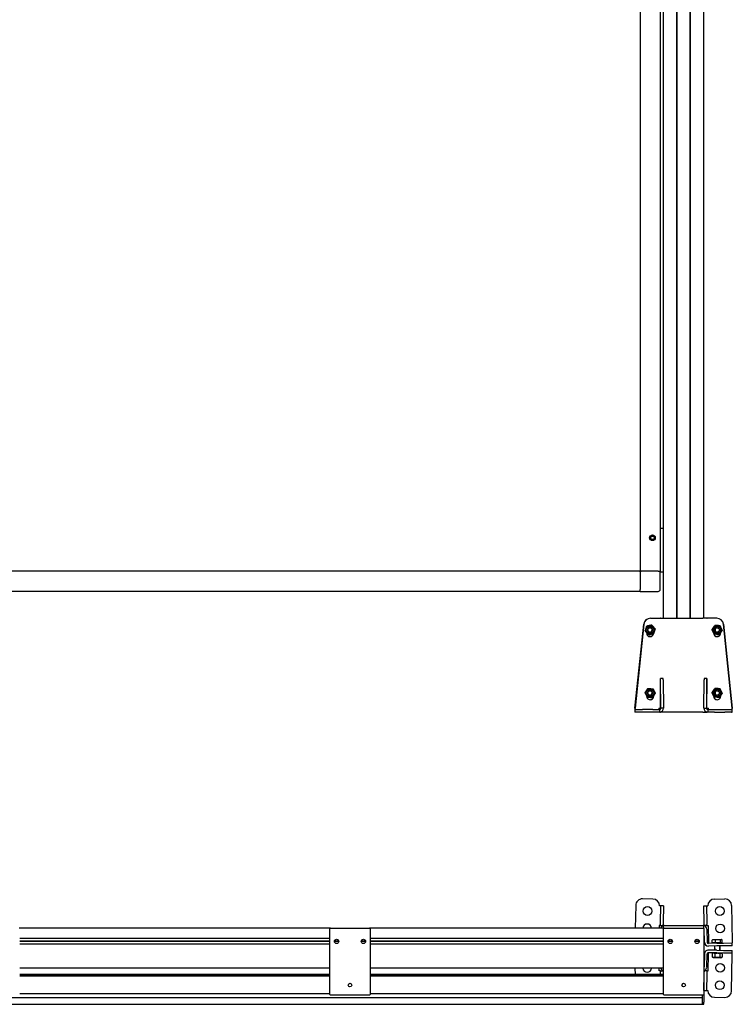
# Model space of a CAD drawing. Header units: millimetres. Extents: x 735 to 2920, y 1055 to 4081.
# Tile 2 of 3: x 1857 to 2920, y 1078 to 2546. Entities that reach past the tile are written whole.
import ezdxf

# ---------------------------------------------------------------- set-up
doc = ezdxf.new("R2010")
doc.units = ezdxf.units.MM
doc.header["$LTSCALE"] = 15
doc.layers.add('VISIBILE', color=7, linetype='Continuous', lineweight=30)
doc.layers.add('VISIBILE SOTTILE', color=4, linetype='Continuous', lineweight=20, true_color=0x00ffff)

msp = doc.modelspace()

# ---------------------------------------------------------------- linework, layer by layer
at = {"layer": 'VISIBILE'}
for p, q in [((2817.1, 1653.4), (2817.1, 4006.2)), ((2836.9, 1653.4), (2836.9, 4006.2)), ((2837.1, 1653.4), (2837.1, 4006.2)), ((2837.3, 1653.4), (2837.3, 4006.2)), ((2856.9, 1653.4), (2856.9, 4006.2)), ((2857.1, 1653.4), (2857.1, 4006.2)), ((2857.3, 1653.4), (2857.3, 4006.2)), ((2877.1, 1653.4), (2877.1, 4003.2)), ((2782.1, 3983.4), (2782.1, 1723.4)), ((2812.1, 3983.4), (2812.1, 1723.4)), ((2812.1, 1787.4), (2812.6, 1787.4)), ((2817.1, 1787.4), (2812.6, 1787.4)), ((2798.2, 1774.4), (2799.6, 1775.9)), ((2798.2, 1772.4), (2798.2, 1774.4)), ((2799.6, 1771), (2798.2, 1772.4)), ((2799.6, 1775.9), (2801.6, 1775.9)), ((2801.6, 1771), (2799.6, 1771)), ((2801.6, 1775.9), (2803, 1774.4)), ((2803, 1772.4), (2801.6, 1771)), ((2803, 1774.4), (2803, 1772.4)), ((2782.1, 1723.4), (1822.1, 1723.4)), ((2782.1, 1722.7), (2782.1, 1723.4)), ((2782.1, 1723.4), (2782.8, 1723.4)), ((2782.8, 1722.7), (2782.1, 1723.4)), ((2782.1, 1722.7), (2782.1, 1696.4)), ((2782.8, 1722.7), (2782.1, 1722.7)), ((2782.1, 1720.4), (2782.1, 1696.4)), ((2809.1, 1723.4), (2782.8, 1723.4)), ((2782.8, 1723.4), (2782.8, 1722.7)), ((2809.1, 1723.4), (2785.1, 1723.4)), ((2809.1, 1723.4), (2812.1, 1723.4)), ((2809.1, 1723.4), (2812.1, 1723.4)), ((2812.1, 1696.4), (2812.1, 1723.4)), ((2812.6, 1722.4), (2812.1, 1722.4)), ((2812.6, 1722.4), (2817.1, 1722.4)), ((2782.1, 1693.4), (1822.1, 1693.4)), ((2782.1, 1693.4), (2782.1, 1696.4)), ((2782.1, 1693.4), (2782.1, 1696.4)), ((2782.1, 1693.4), (2809.1, 1693.4)), ((2774.5, 1519.4), (2787.7, 1644.5)), ((2787.7, 1644.5), (2774.6, 1519.4)), ((2797.7, 1653.4), (2797.6, 1653.4)), ((2797.7, 1653.4), (2810.1, 1653.4)), ((2810.1, 1653.4), (2812.1, 1653.4)), ((2812.5, 1653.4), (2812.1, 1653.4)), ((2812.5, 1653.4), (2818.5, 1653.4)), ((2818.5, 1653.4), (2875.7, 1653.4)), ((2881.7, 1653.4), (2875.7, 1653.4)), ((2881.7, 1653.4), (2882.1, 1653.4)), ((2884.1, 1653.4), (2882.1, 1653.4)), ((2896.5, 1653.4), (2884.1, 1653.4)), ((2896.6, 1653.4), (2896.5, 1653.4)), ((2919.6, 1519.4), (2906.5, 1644.5)), ((2906.5, 1644.5), (2919.7, 1519.4)), ((2789.8, 1634.5), (2789.8, 1634.5)), ((2792.1, 1641.6), (2792.2, 1641.6)), ((2792.1, 1630.9), (2792.1, 1631.8)), ((2792.1, 1631.7), (2792.5, 1631.3)), ((2799.5, 1643.1), (2799.6, 1643.1)), ((2892.1, 1630.9), (2892.1, 1631.2)), ((2892.2, 1631), (2892.2, 1630.9)), ((2892.2, 1630.3), (2892.6, 1630.2)), ((2893.8, 1642.7), (2893.7, 1642.7)), ((2901.3, 1642.2), (2901.2, 1642.2)), ((2902.1, 1631.7), (2902.1, 1630.9)), ((2904.6, 1635.4), (2904.5, 1635.4)), ((2794.7, 1628.8), (2794.8, 1628.8)), ((2795.3, 1628.9), (2795.7, 1628.6)), ((2795.7, 1628.6), (2798.7, 1629.6)), ((2795.7, 1628.6), (2795.8, 1628.6)), ((2896.3, 1629.5), (2899.6, 1628.9)), ((2899.6, 1628.9), (2899.5, 1628.9)), ((2899.6, 1628.9), (2899.9, 1629.2)), ((2900.4, 1629.2), (2900.3, 1629.2)), ((2812.6, 1519.4), (2812.6, 1563.4)), ((2816.6, 1563.4), (2812.6, 1563.4)), ((2812.6, 1563.4), (2812.6, 1563.4)), ((2813.1, 1519.4), (2812.6, 1561.4)), ((2816.6, 1561.4), (2817.1, 1519.4)), ((2877.1, 1519.4), (2877.5, 1561.4)), ((2881.6, 1563.4), (2877.6, 1563.4)), ((2881.5, 1561.4), (2881.1, 1519.4)), ((2881.6, 1519.4), (2881.6, 1563.4)), ((2881.6, 1563.4), (2881.6, 1563.4)), ((2789.6, 1542.3), (2789.7, 1542.3)), ((2793.7, 1548.6), (2793.8, 1548.6)), ((2893.8, 1548.7), (2893.7, 1548.7)), ((2901.3, 1548.2), (2901.2, 1548.2)), ((2792.1, 1536.9), (2792.1, 1537.5)), ((2792.1, 1537.4), (2792.9, 1535.7)), ((2792.9, 1535.7), (2793, 1535.7)), ((2793, 1535.6), (2793.1, 1535.6)), ((2796.7, 1535.5), (2800.4, 1535.2)), ((2800.4, 1535.2), (2800.4, 1535.3)), ((2800.4, 1535.2), (2800.5, 1535.2)), ((2800.5, 1535.3), (2800.6, 1535.3)), ((2802, 1536.9), (2802, 1537.4)), ((2802.1, 1537.5), (2802.1, 1536.9)), ((2892.1, 1536.9), (2892.1, 1537.2)), ((2892.2, 1537), (2892.2, 1536.9)), ((2900.4, 1535.2), (2900.3, 1535.2)), ((2900.4, 1535.2), (2901.3, 1536.6)), ((2900.4, 1535.2), (2900.4, 1535.2)), ((2900.4, 1535.2), (2900.4, 1535.2)), ((2902.1, 1537.7), (2902.1, 1536.9)), ((2904.6, 1541.4), (2904.5, 1541.4)), ((2774.5, 1519.4), (2774.6, 1519.4)), ((2775.6, 1517.4), (2774.6, 1517.4)), ((2775.6, 1513.4), (2774.6, 1513.4)), ((2775.6, 1517.4), (2785.7, 1517.4)), ((2785.7, 1513.4), (2775.6, 1513.4)), ((2801.2, 1517.4), (2785.7, 1517.4)), ((2801.2, 1513.4), (2785.7, 1513.4)), ((2801.2, 1517.4), (2811.1, 1517.4)), ((2811.1, 1513.4), (2801.2, 1513.4)), ((2810.1, 1519.4), (2812.1, 1519.4)), ((2811.1, 1517.4), (2811.1, 1513.4)), ((2812.1, 1519.4), (2812.1, 1518.2)), ((2812.1, 1513.5), (2812.1, 1513.4)), ((2812.1, 1513.4), (2812.5, 1513.4)), ((2818.5, 1513.4), (2812.5, 1513.4)), ((2812.6, 1519.4), (2812.6, 1519.4)), ((2817.1, 1519.4), (2813.1, 1519.4)), ((2875.7, 1513.4), (2818.5, 1513.4)), ((2875.7, 1513.4), (2881.7, 1513.4)), ((2877.1, 1519.4), (2881.1, 1519.4)), ((2881.6, 1519.4), (2881.6, 1519.4)), ((2882.1, 1513.4), (2881.7, 1513.4)), ((2882.1, 1518.2), (2882.1, 1519.4)), ((2882.1, 1519.4), (2884.1, 1519.4)), ((2882.1, 1513.4), (2882.1, 1513.5)), ((2883.1, 1517.4), (2892.9, 1517.4)), ((2883.1, 1517.4), (2883.1, 1513.4)), ((2892.9, 1513.4), (2883.1, 1513.4)), ((2892.9, 1517.4), (2908.4, 1517.4)), ((2892.9, 1513.4), (2908.4, 1513.4)), ((2908.4, 1517.4), (2918.6, 1517.4)), ((2918.6, 1513.4), (2908.4, 1513.4)), ((2918.6, 1517.4), (2919.6, 1517.4)), ((2918.6, 1513.4), (2919.6, 1513.4)), ((2919.6, 1519.4), (2919.7, 1519.4)), ((2801.2, 1234.6), (2785.7, 1234.9)), ((2892.9, 1234.6), (2908.4, 1234.9)), ((2775.6, 1225.1), (2775, 1191.4)), ((2811.1, 1224.5), (2811.1, 1224.5)), ((2811.1, 1224.4), (2811.1, 1224.5)), ((2813.1, 1224.4), (2811.1, 1224.4)), ((2811.1, 1224.4), (2811.1, 1224.4)), ((2812.6, 1200.2), (2813.1, 1224.4)), ((2817.1, 1224.3), (2813.1, 1224.4)), ((2817.1, 1224.3), (2816.6, 1200.1)), ((2877.1, 1224.3), (2881.1, 1224.4)), ((2877.5, 1200.1), (2877.1, 1224.3)), ((2881.1, 1224.4), (2881.5, 1200.2)), ((2881.1, 1224.4), (2883.1, 1224.4)), ((2883.1, 1224.5), (2883.1, 1224.5)), ((2883.1, 1224.5), (2883.1, 1224.4)), ((2883.1, 1224.4), (2883.1, 1224.4)), ((2918.6, 1225.1), (2919.6, 1171.1)), ((2320.6, 1191.4), (1856.1, 1191.4)), ((2319.6, 1092.4), (2319.6, 1190.4)), ((2320.6, 1191.4), (2378.6, 1191.4)), ((2817.1, 1191.4), (2378.6, 1191.4)), ((2379.6, 1190.4), (2379.6, 1092.4)), ((2810.6, 1195.4), (2810.5, 1191.4)), ((2812.6, 1195.4), (2810.6, 1195.4)), ((2810.6, 1195.4), (2810.6, 1195.4)), ((2810.6, 1195.4), (2810.6, 1195.4)), ((2810.6, 1195.4), (2810.6, 1195.4)), ((2812.6, 1196.7), (2812.6, 1200.2)), ((2812.6, 1195.2), (2812.6, 1196.7)), ((2812.6, 1195.2), (2816.6, 1195.2)), ((2816.6, 1200.1), (2816.6, 1196.6)), ((2816.6, 1195.2), (2816.6, 1196.6)), ((2818.1, 1195.4), (2817.1, 1195.4)), ((2817.1, 1191.4), (2817.1, 1195.4)), ((2818.1, 1191.4), (2817.1, 1191.4)), ((2817.1, 1092.4), (2817.1, 1190.4)), ((2818.1, 1195.4), (2876.1, 1195.4)), ((2818.1, 1191.4), (2876.1, 1191.4)), ((2877.1, 1195.4), (2876.1, 1195.4)), ((2877.1, 1191.4), (2876.1, 1191.4)), ((2877.1, 1191.4), (2877.1, 1195.4)), ((2877.1, 1190.4), (2877.1, 1092.4)), ((2877.6, 1196.6), (2877.5, 1200.1)), ((2877.6, 1195.2), (2877.6, 1196.6)), ((2881.6, 1195.2), (2877.6, 1195.2)), ((2878.1, 1170.3), (2877.7, 1189.5)), ((2881.5, 1200.2), (2881.6, 1196.7)), ((2881.6, 1195.2), (2881.6, 1196.7)), ((2881.6, 1195.4), (2883.6, 1195.4)), ((2881.7, 1189.5), (2882.1, 1170.4)), ((2883.6, 1195.4), (2883.6, 1195.4)), ((2883.6, 1195.4), (2883.6, 1195.4)), ((2883.6, 1195.4), (2883.6, 1195.4)), ((2883.6, 1195.4), (2884.1, 1170.5)), ((2319.6, 1175.6), (1857.1, 1175.6)), ((2817.1, 1175.6), (2379.6, 1175.6)), ((2319.6, 1171.6), (1857.1, 1171.6)), ((2319.6, 1171.4), (1857.1, 1171.4)), ((2319.6, 1171.2), (1857.1, 1171.2)), ((2319.6, 1167.3), (1857.1, 1167.3)), ((2332.8, 1171.4), (2326.3, 1171.4)), ((2332.8, 1171.6), (2326.4, 1171.6)), ((2332.8, 1171.2), (2326.4, 1171.2)), ((2372.8, 1171.4), (2366.3, 1171.4)), ((2372.8, 1171.6), (2366.4, 1171.6)), ((2372.8, 1171.2), (2366.4, 1171.2)), ((2817.1, 1171.6), (2379.6, 1171.6)), ((2817.1, 1171.4), (2379.6, 1171.4)), ((2817.1, 1171.2), (2379.6, 1171.2)), ((2817.1, 1167.3), (2379.6, 1167.3)), ((2830.3, 1171.4), (2823.8, 1171.4)), ((2830.3, 1171.6), (2823.9, 1171.6)), ((2830.3, 1171.2), (2823.9, 1171.2)), ((2870.3, 1171.4), (2863.8, 1171.4)), ((2870.3, 1171.6), (2863.9, 1171.6)), ((2870.3, 1171.2), (2863.9, 1171.2)), ((2884.1, 1170.5), (2884.1, 1168.5)), ((2896.5, 1168.7), (2884.1, 1168.5)), ((2896.6, 1164.7), (2884.2, 1164.5)), ((2889.6, 1169.2), (2889.5, 1173.3)), ((2889.7, 1169.2), (2889.6, 1173.3)), ((2889.7, 1169.2), (2889.6, 1169.2)), ((2894.6, 1169.2), (2889.7, 1169.2)), ((2890.1, 1173.6), (2889.8, 1173.4)), ((2890.5, 1173.9), (2890.1, 1173.6)), ((2892.1, 1173.9), (2890.5, 1173.9)), ((2891.3, 1169.2), (2891.3, 1168.6)), ((2898.2, 1174), (2892.1, 1173.9)), ((2893.2, 1164.6), (2893.3, 1158.2)), ((2894.6, 1169.2), (2894.5, 1173.4)), ((2902, 1169.4), (2894.6, 1169.2)), ((2896.5, 1168.7), (2906.5, 1168.8)), ((2906.5, 1164.8), (2896.6, 1164.7)), ((2903.1, 1174.1), (2898.2, 1174)), ((2901.2, 1164.8), (2901.3, 1158.1)), ((2902, 1169.4), (2901.9, 1173.5)), ((2904.5, 1169.4), (2902, 1169.4)), ((2902.9, 1169.4), (2902.9, 1168.8)), ((2903.5, 1174.1), (2903.1, 1174.1)), ((2903.5, 1174.1), (2903.9, 1173.9)), ((2903.9, 1173.9), (2904.3, 1173.7)), ((2904.5, 1169.4), (2904.4, 1173.5)), ((2904.6, 1169.4), (2904.5, 1173.5)), ((2904.6, 1169.4), (2904.5, 1169.4)), ((2906.5, 1168.8), (2919.6, 1169.1)), ((2919.7, 1165.1), (2906.5, 1164.8)), ((2919.6, 1171.1), (2919.6, 1169.1)), ((2919.7, 1165.1), (2919.6, 1169.1)), ((2878.1, 1152.5), (2877.7, 1133.4)), ((2881.7, 1133.3), (2882.1, 1152.4)), ((2883.6, 1127.4), (2884.1, 1152.4)), ((2896.5, 1154.2), (2884.1, 1154.4)), ((2884.1, 1152.4), (2884.1, 1154.4)), ((2896.6, 1158.2), (2884.2, 1158.4)), ((2889.6, 1153.3), (2889.5, 1148.5)), ((2891.3, 1154.3), (2889.8, 1153.4)), ((2891.2, 1147.5), (2889.8, 1148.3)), ((2891.2, 1147.5), (2902.8, 1147.2)), ((2893.8, 1153.2), (2893.7, 1148.4)), ((2906.5, 1154), (2896.5, 1154.2)), ((2896.6, 1158.2), (2906.5, 1158)), ((2901.3, 1153.1), (2901.2, 1148.3)), ((2902.8, 1147.2), (2904.2, 1148.1)), ((2902.9, 1154), (2904.3, 1153.2)), ((2904.6, 1153), (2904.5, 1148.2)), ((2906.5, 1158), (2919.7, 1157.8)), ((2919.6, 1153.8), (2906.5, 1154)), ((2918.6, 1097.8), (2919.6, 1151.8)), ((2919.6, 1153.8), (2919.7, 1157.8)), ((2919.6, 1151.8), (2919.6, 1153.8)), ((2319.6, 1131.4), (1857.1, 1131.4)), ((2817.1, 1131.4), (2379.6, 1131.4)), ((2775.2, 1122.2), (2775, 1131.4)), ((2810.6, 1127.4), (2810.5, 1131.4)), ((2319.6, 1122.2), (1857.1, 1122.2)), ((2319.6, 1121.1), (1857.1, 1121.1)), ((2319.6, 1119.7), (1857.1, 1119.7)), ((2817.1, 1122.2), (2379.6, 1122.2)), ((2817.1, 1121.1), (2379.6, 1121.1)), ((2817.1, 1119.7), (2379.6, 1119.7)), ((2812.6, 1127.5), (2810.6, 1127.4)), ((2810.6, 1127.4), (2810.6, 1127.4)), ((2810.6, 1127.4), (2810.6, 1127.4)), ((2810.6, 1127.4), (2810.6, 1127.4)), ((2812.6, 1127.6), (2816.6, 1127.7)), ((2812.6, 1127.6), (2812.6, 1126.1)), ((2812.6, 1122.7), (2812.6, 1126.1)), ((2812.7, 1122.2), (2812.6, 1122.7)), ((2816.6, 1127.7), (2816.6, 1126.2)), ((2816.6, 1126.2), (2816.6, 1122.7)), ((2816.6, 1122.7), (2816.7, 1122.2)), ((2877.1, 1098.5), (2877.5, 1122.7)), ((2877.5, 1122.7), (2877.6, 1126.2)), ((2881.6, 1127.6), (2877.6, 1127.7)), ((2877.6, 1127.7), (2877.6, 1126.2)), ((2881.5, 1122.7), (2881.1, 1098.4)), ((2881.6, 1126.1), (2881.5, 1122.7)), ((2881.6, 1127.6), (2881.6, 1126.1)), ((2881.6, 1127.5), (2883.6, 1127.4)), ((2883.6, 1127.4), (2883.6, 1127.4)), ((2883.6, 1127.4), (2883.6, 1127.4)), ((2883.6, 1127.4), (2883.6, 1127.4)), ((779.6, 1087.7), (2874.6, 1087.7)), ((2319.6, 1093.2), (1857.1, 1093.2)), ((2378.6, 1091.4), (2320.6, 1091.4)), ((2817.1, 1093.2), (2379.6, 1093.2)), ((2876.1, 1091.4), (2818.1, 1091.4)), ((2874.6, 1091.4), (2874.6, 1081.1)), ((2877.1, 1098.5), (2881.1, 1098.4)), ((2877.1, 1092.4), (2877.1, 1080.9)), ((2881.1, 1098.4), (2883.1, 1098.4)), ((2883.1, 1098.4), (2883.1, 1098.4)), ((2883.1, 1098.4), (2883.1, 1098.4)), ((2883.1, 1098.4), (2883.1, 1098.4)), ((2892.9, 1088.2), (2908.4, 1087.9)), ((779.6, 1077.7), (2874.6, 1077.7)), ((2874.6, 1081.1), (2874.6, 1077.7)), ((2874.6, 1077.7), (2874.6, 1077.7)), ((2874.6, 1077.7), (2877.1, 1077.7)), ((2877.1, 1077.7), (2877.1, 1080.9))]:
    msp.add_line(p, q, dxfattribs=at)
for centre, radius in [((2800.6, 1773.4), 4.25), ((2800.6, 1773.4), 4), ((2800.6, 1773.4), 3), ((2793.2, 1216.8), 6.6), ((2901, 1216.8), 6.6), ((2901.5, 1190.8), 6.6), ((2329.6, 1171.4), 3.25), ((2369.6, 1171.4), 3.25), ((2827.1, 1171.4), 3.25), ((2867.1, 1171.4), 3.25), ((2901.5, 1132.1), 6.6), ((2349.6, 1106.4), 2.75), ((2847.1, 1106.4), 2.75), ((2901, 1106.1), 6.6)]:
    msp.add_circle(centre, radius, dxfattribs=at)
for centre, radius, start, end in [((2809.1, 1696.4), 3, 270, 0), ((2785.6, 1224.9), 10, 89, 179), ((2801.1, 1224.6), 10, 359.0573, 89), ((2893.1, 1224.6), 10, 91, 180.9427), ((2908.6, 1224.9), 10, 1, 91), ((2320.6, 1190.4), 1, 90, 180), ((2378.6, 1190.4), 1, 0, 90), ((2792.7, 1190.8), 6.6, 5.6917, 174.3083), ((2818.5, 1189.4), 6, 103.1526, 160.5288), ((2818.1, 1190.4), 1, 90, 180), ((2876.1, 1190.4), 1, 0, 90), ((2875.7, 1189.4), 2, 1, 56.0033), ((2875.7, 1189.4), 6, 1, 76.8462), ((2884.1, 1170.5), 6, 181, 271), ((2884.1, 1170.5), 2, 181, 271), ((2884.1, 1152.4), 6, 89, 179), ((2884.1, 1152.4), 2, 89, 179), ((2792.7, 1132.1), 6.6, 185.6917, 354.3083), ((2818.5, 1133.4), 6, 199.4712, 256.8462), ((2875.7, 1133.4), 2, 313.0548, 359), ((2875.7, 1133.4), 6, 283.1538, 359), ((2847.6, 1106.4), 3.1, 137.8277, 222.1723), ((2320.6, 1092.4), 1, 180, 270), ((2378.6, 1092.4), 1, 270, 0), ((2818.1, 1092.4), 1, 180, 270), ((2876.1, 1092.4), 1, 270, 0), ((2893.1, 1098.2), 10, 179.0573, 269), ((2908.6, 1097.9), 10, 269, 359)]:
    msp.add_arc(centre, radius, start, end, dxfattribs=at)
for centre, major_axis, ratio, start_param, end_param in [((2797.7, 1643.4), (0, 10), 0.999848, 0, 1.466077), ((2797.6, 1643.4), (0, 10), 0.999848, 0, 1.466077), ((2896.5, 1643.4), (0, 10), 0.999848, 4.817109, 6.283185), ((2896.6, 1643.4), (0, 10), 0.999848, 4.817109, 6.283185), ((2797.1, 1630.9), (0, -5), 0.999848, 4.712389, 7.72404), ((2797, 1630.9), (0, -5), 0.999848, 0.006982, 1.437905), ((2796.7, 1635.9), (0, 3.39), 0.999848, 3.349182, 6.075596), ((2897.1, 1630.9), (0, -5), 0.999848, 4.712389, 7.853982), ((2897.2, 1630.9), (0, -5), 0.999848, 4.712389, 6.276203), ((2897.4, 1635.9), (0, -3.39), 0.999848, 3.349182, 6.075596), ((2812.6, 1559.4), (0, 4), 0.017452, 5.235988, 6.283185), ((2816.6, 1559.4), (0, 4), 0.017452, 5.235988, 6.283185), ((2877.6, 1559.4), (0, 4), 0.017452, 0, 1.047198), ((2881.6, 1559.4), (0, 4), 0.017452, 0, 1.047198), ((2796.7, 1541.9), (0, 3.39), 0.999848, 3.349182, 6.075596), ((2897.4, 1541.9), (0, -3.39), 0.999848, 3.349182, 6.075596), ((2797.1, 1536.9), (0, -5), 0.999848, 4.712389, 7.853982), ((2797, 1536.9), (0, -5), 0.999848, 0.006982, 1.570796), ((2897.1, 1536.9), (0, -5), 0.999848, 4.712389, 7.853982), ((2897.2, 1536.9), (0, -5), 0.999848, 4.712389, 6.276203), ((2774.6, 1519.4), (0, -6), 0.017452, 4.712389, 6.283185), ((2774.6, 1519.4), (0, -2), 0.017452, 4.712389, 6.283185), ((2810.1, 1519.4), (0, -2), 0.017452, 4.712389, 6.283185), ((2810.6, 1519.4), (0, -2), 0.999848, 0, 1.570796), ((2811.1, 1519.4), (0, -6), 0.999848, 0.000254, 1.570796), ((2811.1, 1519.4), (0, -2), 0.999848, 0, 1.570796), ((2883.1, 1519.4), (0, -6), 0.999848, 4.712389, 6.282931), ((2883.1, 1519.4), (0, -2), 0.999848, 4.712389, 6.283185), ((2883.6, 1519.4), (0, -2), 0.999848, 4.712389, 6.283185), ((2884.1, 1519.4), (0, -2), 0.017452, 0, 1.570796), ((2919.6, 1519.4), (0, -6), 0.017452, 0, 1.570796), ((2919.6, 1519.4), (0, -2), 0.017452, 0, 1.570796)]:
    msp.add_ellipse(centre, major_axis=major_axis, ratio=ratio, start_param=start_param, end_param=end_param, dxfattribs=at)
for centre, major_axis in [((2797.2, 1635.9), (0, -5.8)), ((2797.2, 1635.9), (0, -4)), ((2797.2, 1635.9), (0, -3.32)), ((2897, 1635.9), (0, -5.8)), ((2897, 1635.9), (0, -4)), ((2897, 1635.9), (0, -3.32)), ((2797.2, 1541.9), (0, -5.8)), ((2797.2, 1541.9), (0, -4)), ((2797.2, 1541.9), (0, -3.32)), ((2897, 1541.9), (0, -5.8)), ((2897, 1541.9), (0, -4)), ((2897, 1541.9), (0, -3.32))]:
    msp.add_ellipse(centre, major_axis=major_axis, ratio=0.999848, dxfattribs=at)
for points, weights in [([(2792.1, 1641.6), (2790.9, 1638), (2789.8, 1634.5)], [1, 1.15470053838, 1]), ([(2789.8, 1634.5), (2791, 1638), (2792.2, 1641.6)], [1, 1.15470053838, 1]), ([(2789.8, 1634.5), (2792.2, 1631.6), (2794.7, 1628.8)], [1, 1.15470053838, 1]), ([(2794.8, 1628.8), (2792.3, 1631.6), (2789.8, 1634.5)], [1, 1.15470053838, 1]), ([(2799.5, 1643.1), (2795.8, 1642.3), (2792.1, 1641.6)], [1, 1.15470053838, 1]), ([(2792.2, 1641.6), (2795.9, 1642.3), (2799.6, 1643.1)], [1, 1.15470053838, 1]), ([(2802.2, 1630.3), (2798.5, 1629.6), (2794.8, 1628.8)], [1, 1.15470053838, 1]), ([(2799.6, 1643.1), (2802.1, 1640.3), (2804.5, 1637.4)], [1, 1.15470053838, 1]), ([(2804.5, 1637.4), (2803.4, 1633.9), (2802.2, 1630.3)], [1, 1.15470053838, 1]), ([(2889.5, 1636.5), (2891.6, 1639.6), (2893.7, 1642.7)], [1, 1.15470053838, 1]), ([(2892.8, 1629.7), (2891.1, 1633.1), (2889.5, 1636.5)], [1, 1.15470053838, 1]), ([(2892.2, 1630.2), (2892.4, 1630.2), (2892.6, 1630.2)], [1.00190401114, 1.00520673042, 1.00787056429]), ([(2893.7, 1642.7), (2897.4, 1642.4), (2901.2, 1642.2)], [1, 1.15470053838, 1]), ([(2901.3, 1642.2), (2897.5, 1642.4), (2893.8, 1642.7)], [1, 1.15470053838, 1]), ([(2904.5, 1635.4), (2902.4, 1632.3), (2900.3, 1629.2)], [1, 1.15470053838, 1]), ([(2900.4, 1629.2), (2902.5, 1632.3), (2904.6, 1635.4)], [1, 1.15470053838, 1]), ([(2901.2, 1642.2), (2902.8, 1638.8), (2904.5, 1635.4)], [1, 1.15470053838, 1]), ([(2904.6, 1635.4), (2902.9, 1638.8), (2901.3, 1642.2)], [1, 1.15470053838, 1]), ([(2795.8, 1628.6), (2797.5, 1629.2), (2798.9, 1629.7)], [1, 1.0328283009, 1.00886821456]), ([(2900.3, 1629.2), (2896.5, 1629.5), (2892.8, 1629.7)], [1, 1.15470053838, 1]), ([(2896.2, 1629.5), (2897.7, 1629.2), (2899.5, 1628.9)], [1.00750451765, 1.03373297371, 1]), ([(2793.7, 1548.6), (2791.6, 1545.5), (2789.6, 1542.3)], [1, 1.15470053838, 1]), ([(2789.6, 1542.3), (2791.3, 1539), (2793, 1535.6)], [1, 1.15470053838, 1]), ([(2789.7, 1542.3), (2791.8, 1545.5), (2793.8, 1548.6)], [1, 1.15470053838, 1]), ([(2793.1, 1535.6), (2791.4, 1539), (2789.7, 1542.3)], [1, 1.15470053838, 1]), ([(2793.8, 1548.6), (2797.5, 1548.4), (2801.3, 1548.2)], [1, 1.15470053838, 1]), ([(2801.3, 1548.2), (2803, 1544.9), (2804.7, 1541.6)], [1, 1.15470053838, 1]), ([(2889.5, 1542.5), (2891.6, 1545.6), (2893.7, 1548.7)], [1, 1.15470053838, 1]), ([(2892.8, 1535.7), (2891.1, 1539.1), (2889.5, 1542.5)], [1, 1.15470053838, 1]), ([(2893.7, 1548.7), (2897.4, 1548.4), (2901.2, 1548.2)], [1, 1.15470053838, 1]), ([(2901.3, 1548.2), (2897.5, 1548.4), (2893.8, 1548.7)], [1, 1.15470053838, 1]), ([(2901.2, 1548.2), (2902.8, 1544.8), (2904.5, 1541.4)], [1, 1.15470053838, 1]), ([(2904.6, 1541.4), (2902.9, 1544.8), (2901.3, 1548.2)], [1, 1.15470053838, 1]), ([(2793, 1535.6), (2796.8, 1535.5), (2800.5, 1535.3)], [1, 1.15470053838, 1]), ([(2800.6, 1535.3), (2796.9, 1535.5), (2793.1, 1535.6)], [1, 1.15470053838, 1]), ([(2800.5, 1535.2), (2800.5, 1535.2), (2800.5, 1535.3)], [1, 1.00064946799, 1.00127670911]), ([(2804.7, 1541.6), (2802.7, 1538.4), (2800.6, 1535.3)], [1, 1.15470053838, 1]), ([(2900.3, 1535.2), (2896.5, 1535.5), (2892.8, 1535.7)], [1, 1.15470053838, 1]), ([(2904.5, 1541.4), (2902.4, 1538.3), (2900.3, 1535.2)], [1, 1.15470053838, 1]), ([(2900.4, 1535.2), (2902.5, 1538.3), (2904.6, 1541.4)], [1, 1.15470053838, 1]), ([(2889.5, 1173.3), (2889.7, 1173.4), (2889.8, 1173.4)], [1, 1.00531406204, 1.00914007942]), ([(2889.8, 1173.4), (2889.7, 1173.3), (2889.5, 1173.3)], [1.00818102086, 1.00466351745, 1]), ([(2892.1, 1173.9), (2890.9, 1173.9), (2889.6, 1173.3)], [1, 1.0379548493, 1]), ([(2889.6, 1173.3), (2889.9, 1173.5), (2890.1, 1173.6)], [1, 1.01430688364, 1.01782795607]), ([(2894.5, 1173.4), (2893.2, 1173.9), (2892.1, 1173.9)], [1, 1.0379548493, 1]), ([(2898.2, 1174), (2896.5, 1174), (2894.5, 1173.4)], [1, 1.0379548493, 1]), ([(2901.9, 1173.5), (2899.9, 1174), (2898.2, 1174)], [1, 1.0379548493, 1]), ([(2903.1, 1174.1), (2902.6, 1174.1), (2901.9, 1173.5)], [1, 1.0379548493, 1]), ([(2904.4, 1173.5), (2903.7, 1174.1), (2903.1, 1174.1)], [1, 1.0379548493, 1]), ([(2904.5, 1173.5), (2904.3, 1173.7), (2904, 1173.8)], [1, 1.0098571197, 1.01459432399]), ([(2889.8, 1148.3), (2889.6, 1148.4), (2889.5, 1148.5)], [1.01955305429, 1.0104874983, 1]), ([(2889.5, 1148.5), (2891.6, 1147.3), (2893.7, 1148.4)], [1, 1.15470053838, 1]), ([(2893.8, 1153.2), (2891.7, 1154.3), (2889.6, 1153.3)], [1, 1.15470053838, 1]), ([(2889.6, 1153.3), (2889.7, 1153.4), (2889.8, 1153.4)], [1, 1.0104874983, 1.01955305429]), ([(2893.7, 1148.4), (2897.4, 1147.2), (2901.2, 1148.3)], [1, 1.15470053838, 1]), ([(2901.3, 1153.1), (2897.5, 1154.2), (2893.8, 1153.2)], [1, 1.15470053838, 1]), ([(2901.2, 1148.3), (2902.8, 1147.2), (2904.5, 1148.2)], [1, 1.15470053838, 1]), ([(2904.6, 1153), (2902.9, 1154.1), (2901.3, 1153.1)], [1, 1.15470053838, 1])]:
    msp.add_rational_spline(points, weights, degree=2, dxfattribs=at)
at = {"layer": 'VISIBILE SOTTILE'}
for p, q in [((2893.8, 1164.6), (2893.9, 1158.2)), ((2900.7, 1158.1), (2900.6, 1164.7))]:
    msp.add_line(p, q, dxfattribs=at)

doc.saveas('drawing.dxf')
